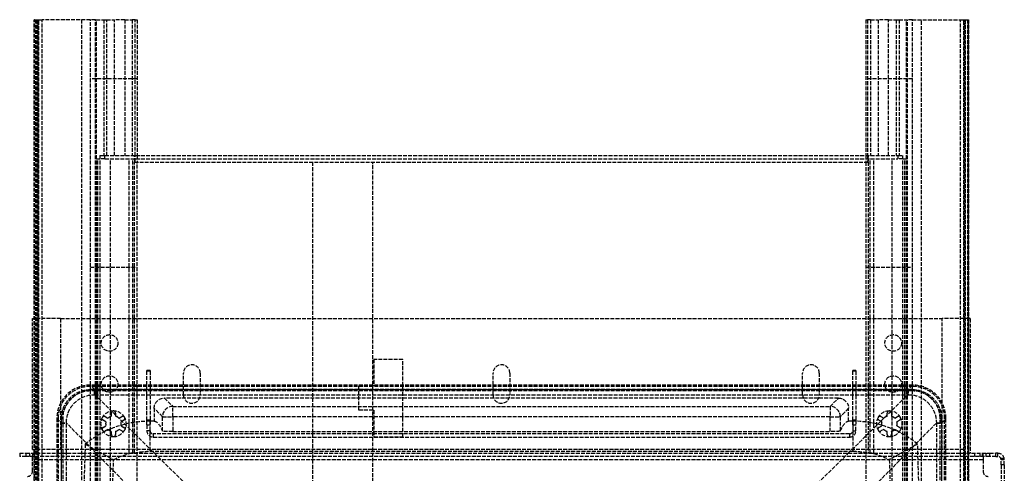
# Model space of a CAD drawing. Header units: millimetres. Extents: x 0 to 388, y -3 to 488.
# Tile 3 of 3: x 2 to 385, y 311 to 488. Entities that reach past the tile are written whole.
import ezdxf

# ---------------------------------------------------------------- set-up
doc = ezdxf.new("R2010")
doc.units = ezdxf.units.MM
doc.header["$LTSCALE"] = 10
doc.linetypes.add('ALLCAD_Strich', pattern=[0.2, 0.15, -0.05])
doc.layers.add('BESCH_KONT_sich_schn_grun_2d', color=10, linetype='Continuous')

msp = doc.modelspace()

# ---------------------------------------------------------------- linework, layer by layer
at = {"layer": 'BESCH_KONT_sich_schn_grun_2d', "linetype": 'ALLCAD_Strich'}
for p, q in [((7.64, 488), (7.64, 488)), ((7.64, 319), (7.64, 488)), ((7.75, 488), (7.64, 488)), ((7.64, 319), (7.64, 488)), ((7.75, 319), (7.75, 488)), ((7.75, 488), (9.21, 488)), ((8.14, 488), (8.14, 46.44)), ((8.84, 46.44), (8.84, 488)), ((9.1, 488), (9.1, 45.1)), ((9.21, 319), (9.21, 488)), ((9.21, 488), (10.8, 488)), ((9.5, 0), (9.5, 488)), ((29.51, 488), (10.8, 488)), ((10.8, 319), (10.8, 488)), ((26, 488), (26, 0)), ((29.51, 345.59), (29.51, 488)), ((31.49, 488), (29.51, 488)), ((31.49, 345.59), (31.49, 488)), ((31.49, 488), (31.88, 488)), ((31.88, 488), (34.72, 488)), ((31.88, 433.75), (31.88, 488)), ((34.72, 488), (34.72, 435)), ((34.72, 488), (35.88, 488)), ((35.88, 488), (38.88, 488)), ((35.88, 435), (35.88, 488)), ((38.88, 435), (38.88, 488)), ((42.87, 488), (38.88, 488)), ((42.87, 488), (42.87, 435)), ((42.87, 488), (45.81, 488)), ((45.81, 488), (45.81, 435)), ((46.97, 488), (45.81, 488)), ((46.97, 435), (46.97, 488)), ((46.97, 488), (47.7, 488)), ((47.7, 488), (47.7, 435)), ((331.3, 488), (331.3, 435)), ((331.3, 488), (332.03, 488)), ((332.03, 488), (332.03, 435)), ((333.19, 488), (332.03, 488)), ((333.19, 488), (333.19, 435)), ((333.19, 488), (336.13, 488)), ((340.12, 488), (336.13, 488)), ((336.13, 488), (336.13, 435)), ((340.12, 488), (343.12, 488)), ((340.12, 435), (340.12, 488)), ((343.12, 488), (343.12, 435)), ((343.12, 488), (344.28, 488)), ((344.28, 488), (347.12, 488)), ((344.28, 488), (344.28, 435)), ((347.12, 433.75), (347.12, 488)), ((347.12, 488), (347.51, 488)), ((347.51, 345.59), (347.51, 488)), ((349.49, 488), (347.51, 488)), ((349.49, 488), (368.2, 488)), ((349.49, 345.59), (349.49, 488)), ((353, 0), (353, 488)), ((368.2, 488), (369.79, 488)), ((368.2, 319), (368.2, 488)), ((369.5, 0), (369.5, 488)), ((369.79, 319), (369.79, 488)), ((369.79, 488), (371.25, 488)), ((369.9, 45.1), (369.9, 488)), ((370.16, 46.44), (370.16, 488)), ((370.86, 488), (370.86, 46.44)), ((371.36, 488), (371.25, 488)), ((371.25, 319), (371.25, 488)), ((371.36, 319), (371.36, 488)), ((371.36, 488), (371.36, 488)), ((371.36, 488), (371.36, 319)), ((47.7, 465), (29.5, 465)), ((29.5, 391.5), (29.5, 465)), ((349.5, 465), (331.3, 465)), ((349.5, 391.5), (349.5, 465)), ((31.88, 433.75), (33.2, 433.75)), ((31.88, 345.59), (31.88, 433.75)), ((32.45, 345.59), (32.45, 433.75)), ((33.2, 435), (33.2, 433.75)), ((33.2, 435), (35.2, 435)), ((35.2, 433.75), (33.2, 433.75)), ((33.29, 345.59), (33.29, 433.75)), ((35.2, 435), (343.8, 435)), ((35.2, 433.75), (35.2, 435)), ((35.2, 433.75), (343.8, 433.75)), ((37.37, 345.59), (37.37, 433.75)), ((44.55, 345.59), (44.55, 433.75)), ((45.99, 345.59), (45.99, 433.75)), ((46.97, 432.5), (46.97, 435)), ((47.7, 435), (47.7, 432.5)), ((331.3, 435), (331.3, 432.5)), ((332.03, 435), (332.03, 432.5)), ((333.01, 345.59), (333.01, 433.75)), ((334.45, 345.59), (334.45, 433.75)), ((341.63, 345.59), (341.63, 433.75)), ((343.8, 435), (345.8, 435)), ((343.8, 435), (343.8, 433.75)), ((345.8, 433.75), (343.8, 433.75)), ((345.71, 345.59), (345.71, 433.75)), ((345.8, 433.75), (345.8, 435)), ((345.8, 433.75), (347.12, 433.75)), ((346.55, 345.59), (346.55, 433.75)), ((347.12, 345.59), (347.12, 433.75)), ((46.7, 432.5), (332.3, 432.5)), ((46.7, 345.59), (46.7, 432.5)), ((47.7, 6), (47.7, 432.5)), ((116, 432.5), (116, 189.75)), ((139.5, 189.75), (139.5, 432.5)), ((331.3, 432.5), (331.3, 6)), ((332.3, 432.5), (332.3, 345.59)), ((29.5, 391.5), (47.7, 391.5)), ((331.3, 391.5), (349.5, 391.5)), ((7, 371.5), (7.64, 371.5)), ((7, 320.5), (7, 371.5)), ((7.64, 371.5), (9.5, 371.5)), ((17.94, 371.5), (9.5, 371.5)), ((17.94, 371.5), (17.94, 320.5)), ((17.94, 371.5), (361.07, 371.5)), ((361.07, 320.5), (361.07, 371.5)), ((369.5, 371.5), (361.07, 371.5)), ((371.36, 371.5), (369.5, 371.5)), ((372, 371.5), (371.36, 371.5)), ((372, 371.5), (372, 319)), ((151.1, 355.6), (139.9, 355.6)), ((139.9, 355.6), (139.9, 345.25)), ((151.1, 325.4), (151.1, 355.6)), ((51.5, 351.13), (51.5, 351.32)), ((52.75, 351.32), (51.5, 351.32)), ((51.5, 345.59), (51.5, 351.13)), ((51.5, 351.13), (52.75, 351.13)), ((52.75, 351.32), (52.75, 351.13)), ((52.75, 351.13), (52.75, 345.59)), ((65.75, 341.75), (65.75, 350.25)), ((72.25, 350.25), (72.25, 341.75)), ((186.25, 341.75), (186.25, 350.25)), ((192.75, 350.25), (192.75, 341.75)), ((306.75, 341.75), (306.75, 350.25)), ((313.25, 350.25), (313.25, 341.75)), ((326.25, 351.13), (326.25, 351.32)), ((327.5, 351.32), (326.25, 351.32)), ((326.25, 345.59), (326.25, 351.13)), ((326.25, 351.13), (327.5, 351.13)), ((327.5, 351.32), (327.5, 351.13)), ((327.5, 351.13), (327.5, 345.59)), ((349.55, 345.59), (29.45, 345.59)), ((31.12, 343.92), (29.45, 345.59)), ((29.45, 345.59), (29.45, 345.07)), ((349.55, 345.07), (29.45, 345.07)), ((29.51, 0), (29.51, 345.59)), ((31.49, 0), (31.49, 345.59)), ((31.88, 0), (31.88, 345.59)), ((32.45, 40), (32.45, 345.59)), ((33.29, 40), (33.29, 345.59)), ((37.37, 273.83), (37.37, 345.59)), ((44.55, 318.94), (44.55, 345.59)), ((45.99, 319.22), (45.99, 345.59)), ((46.7, 319.15), (46.7, 345.59)), ((51.5, 331.87), (51.5, 345.59)), ((52.75, 345.59), (52.75, 331.87)), ((134, 345.25), (139.5, 345.25)), ((134, 335.75), (134, 345.25)), ((139.9, 345.25), (139.5, 345.25)), ((326.25, 331.87), (326.25, 345.59)), ((327.5, 345.59), (327.5, 331.87)), ((332.3, 345.59), (332.3, 319.15)), ((333.01, 319.22), (333.01, 345.59)), ((334.45, 318.94), (334.45, 345.59)), ((341.63, 273.85), (341.63, 345.59)), ((345.71, 40), (345.71, 345.59)), ((346.55, 40), (346.55, 345.59)), ((347.12, 0), (347.12, 345.59)), ((347.51, 0), (347.51, 345.59)), ((349.55, 345.59), (347.88, 343.92)), ((349.49, 0), (349.49, 345.59)), ((349.55, 345.59), (349.55, 345.07)), ((29.45, 343.82), (349.55, 343.82)), ((29.45, 343.29), (29.45, 343.82)), ((349.55, 343.29), (29.45, 343.29)), ((347.76, 343.92), (31.24, 343.92)), ((31.24, 341.85), (31.24, 343.92)), ((31.24, 341.85), (54.49, 319)), ((31.24, 341.85), (347.76, 341.85)), ((324.51, 319), (347.76, 341.85)), ((347.76, 343.92), (347.76, 341.85)), ((349.55, 343.82), (349.55, 343.29)), ((58.34, 340.53), (61.59, 337.28)), ((320.66, 340.53), (58.34, 340.53)), ((61.59, 333.28), (61.59, 337.28)), ((61.59, 337.28), (317.41, 337.28)), ((317.41, 337.28), (320.66, 340.53)), ((317.41, 337.28), (317.41, 333.28)), ((37.71, 333.44), (37.71, 334.7)), ((39.31, 334.7), (39.31, 333.44)), ((57.59, 333.28), (54.34, 336.53)), ((54.34, 336.53), (54.34, 331.51)), ((139.5, 335.75), (134, 335.75)), ((139.5, 335.75), (139.9, 335.75)), ((139.9, 335.75), (139.9, 325.4)), ((324.66, 336.53), (321.41, 333.28)), ((324.66, 331.51), (324.66, 336.53)), ((339.69, 333.44), (339.69, 334.7)), ((341.29, 334.7), (341.29, 333.44)), ((16.45, 332.6), (16.45, 319)), ((16.45, 332.6), (18.13, 330.92)), ((16.45, 332.6), (16.98, 332.6)), ((16.98, 332.6), (16.98, 12.49)), ((18.13, 330.81), (18.13, 319)), ((18.13, 330.81), (20.2, 330.81)), ((18.23, 12.49), (18.23, 332.6)), ((18.76, 332.6), (18.23, 332.6)), ((18.76, 332.6), (18.76, 12.49)), ((31.8, 319), (20.2, 330.81)), ((20.2, 319), (20.2, 330.81)), ((35.56, 331.28), (34.47, 331.91)), ((34.47, 329.09), (35.56, 329.72)), ((35.27, 333.29), (36.36, 332.66)), ((40.66, 332.66), (41.75, 333.29)), ((42.55, 331.91), (41.46, 331.28)), ((41.46, 329.72), (42.55, 329.09)), ((51.5, 330.06), (51.5, 331.87)), ((52.75, 331.87), (51.5, 331.87)), ((51.5, 330.06), (51.5, 327.82)), ((51.5, 330.06), (52.75, 330.06)), ((52.75, 331.87), (52.75, 330.06)), ((52.75, 327.82), (52.75, 330.06)), ((57.59, 333.28), (61.59, 333.28)), ((57.59, 327.65), (57.59, 333.28)), ((317.41, 333.28), (61.59, 333.28)), ((61.59, 333.28), (61.59, 327.49)), ((317.41, 333.28), (321.41, 333.28)), ((317.41, 327.49), (317.41, 333.28)), ((321.41, 333.28), (321.41, 327.65)), ((326.25, 330.06), (326.25, 331.87)), ((327.5, 331.87), (326.25, 331.87)), ((326.25, 330.06), (326.25, 327.82)), ((326.25, 330.06), (327.5, 330.06)), ((327.5, 331.87), (327.5, 330.06)), ((327.5, 327.82), (327.5, 330.06)), ((337.54, 331.28), (336.45, 331.91)), ((336.45, 329.09), (337.54, 329.72)), ((337.25, 333.29), (338.34, 332.66)), ((342.64, 332.66), (343.73, 333.29)), ((344.53, 331.91), (343.44, 331.28)), ((343.44, 329.72), (344.53, 329.09)), ((358.8, 330.81), (347.2, 319)), ((358.8, 330.81), (360.87, 330.81)), ((358.8, 330.81), (358.8, 319)), ((360.24, 12.49), (360.24, 332.6)), ((360.24, 332.6), (360.77, 332.6)), ((360.77, 332.6), (360.77, 12.49)), ((360.87, 330.92), (362.55, 332.6)), ((360.87, 319), (360.87, 330.81)), ((362.02, 332.6), (362.55, 332.6)), ((362.02, 12.49), (362.02, 332.6)), ((362.55, 319), (362.55, 332.6)), ((36.36, 328.34), (35.27, 327.71)), ((37.71, 326.3), (37.71, 327.56)), ((39.31, 327.56), (39.31, 326.3)), ((41.75, 327.71), (40.66, 328.34)), ((52.75, 327.82), (51.5, 327.82)), ((325, 326.57), (54, 326.57)), ((54, 326.57), (54, 325.32)), ((325, 326.57), (325, 325.32)), ((326.25, 327.82), (327.5, 327.82)), ((338.34, 328.34), (337.25, 327.71)), ((339.69, 326.3), (339.69, 327.56)), ((341.29, 327.56), (341.29, 326.3)), ((343.73, 327.71), (342.64, 328.34)), ((54, 325.32), (325, 325.32)), ((139.9, 325.4), (151.1, 325.4)), ((2, 319), (4.5, 319)), ((2, 319), (2, 317.75)), ((4.5, 319), (379.5, 319)), ((4.5, 317.75), (4.5, 319)), ((6, 317.75), (6, 319)), ((7, 320.5), (7.64, 320.5)), ((7, 319), (7, 317.75)), ((7.64, 320.5), (9.5, 320.5)), ((7.64, 46.44), (7.64, 319)), ((7.64, 46.44), (7.64, 319)), ((7.75, 45.33), (7.75, 319)), ((9.21, 45.46), (9.21, 319)), ((17.94, 320.5), (9.5, 320.5)), ((10.8, 45.48), (10.8, 319)), ((16.45, 319), (16.45, 12.49)), ((361.07, 320.5), (17.94, 320.5)), ((18.13, 319), (18.13, 14.28)), ((20.2, 14.28), (20.2, 319)), ((61.83, 288.44), (31.8, 319)), ((54.49, 319), (73.6, 300.22)), ((305.4, 300.22), (324.51, 319)), ((347.2, 319), (317.17, 288.44)), ((358.8, 319), (358.8, 14.28)), ((360.87, 14.28), (360.87, 319)), ((369.5, 320.5), (361.07, 320.5)), ((362.55, 12.49), (362.55, 319)), ((368.2, 45.48), (368.2, 319)), ((369.79, 45.46), (369.79, 319)), ((371.25, 45.33), (371.25, 319)), ((371.36, 46.44), (371.36, 319)), ((371.36, 319), (371.36, 46.44)), ((373.75, 317.75), (373.75, 319)), ((375.75, 319), (375.75, 317.75)), ((376.75, 317.75), (376.75, 319)), ((377, 317.75), (377, 319)), ((378, 319), (378, 317.75)), ((379.5, 319), (379.5, 317.75)), ((379.5, 319), (382, 319)), ((382.75, 319), (382, 319)), ((382, 317.75), (382, 319)), ((382.75, 317.75), (382.75, 319)), ((4.5, 317.75), (2, 317.75)), ((379.5, 317.75), (4.5, 317.75)), ((7, 316.5), (7, 317.75)), ((7, 312), (7, 316.5)), ((377, 316.5), (7, 316.5)), ((377, 317.75), (377, 316.5)), ((377, 316.5), (377, 312)), ((382, 317.75), (379.5, 317.75)), ((382, 317.75), (382.75, 317.75)), ((384, 314.5), (384, 317)), ((385.25, 317), (384, 317)), ((385.25, 316.5), (384, 316.5)), ((384, 314.5), (384, 87.5)), ((385.25, 314.5), (384, 314.5)), ((385.25, 314.5), (385.25, 317)), ((385.25, 314.5), (385.25, 87.5))]:
    msp.add_line(p, q, dxfattribs=at)
for centre in [(37, 362), (342, 362), (37, 346), (342, 346)]:
    msp.add_circle(centre, 3.25, dxfattribs=at)
for centre, radius, start, end in [((69, 350.25), 3.25, 0, 180), ((189.5, 350.25), 3.25, 0, 180), ((310, 350.25), 3.25, 0, 180), ((69, 341.75), 3.25, 180, 0), ((189.5, 341.75), 3.25, 180, 0), ((310, 341.75), 3.25, 180, 0), ((38.51, 330.5), 5, 90, 150), ((38.51, 330.5), 3.05, 105.2063, 134.7937), ((38.51, 334.7), 0.8, 0, 180), ((38.51, 330.5), 5, 30, 90), ((38.51, 330.5), 3.05, 45.2063, 74.7937), ((340.49, 330.5), 5, 90, 150), ((340.49, 330.5), 3.05, 105.2063, 134.7937), ((340.49, 334.7), 0.8, 0, 180), ((340.49, 330.5), 5, 30, 90), ((340.49, 330.5), 3.05, 45.2063, 74.7937), ((38.51, 330.5), 5, 150, 210), ((34.87, 332.6), 0.8, 60, 240), ((38.51, 330.5), 3.05, 165.2063, 194.7937), ((38.51, 330.5), 3.05, 345.2063, 14.7937), ((42.15, 332.6), 0.8, 300, 120), ((38.51, 330.5), 5, 330, 30), ((340.49, 330.5), 5, 150, 210), ((336.85, 332.6), 0.8, 60, 240), ((340.49, 330.5), 3.05, 165.2063, 194.7937), ((340.49, 330.5), 3.05, 345.2063, 14.7937), ((344.13, 332.6), 0.8, 300, 120), ((340.49, 330.5), 5, 330, 30), ((34.87, 328.4), 0.8, 120, 300), ((38.51, 330.5), 5, 210, 270), ((38.51, 330.5), 3.05, 225.2063, 254.7937), ((38.51, 326.3), 0.8, 180, 0), ((38.51, 330.5), 5, 270, 330), ((38.51, 330.5), 3.05, 285.2063, 314.7937), ((42.15, 328.4), 0.8, 240, 60), ((54, 327.82), 2.5, 180, 270), ((54, 327.82), 1.25, 180, 270), ((325, 327.82), 2.5, 270, 0), ((325, 327.82), 1.25, 270, 0), ((336.85, 328.4), 0.8, 120, 300), ((340.49, 330.5), 5, 210, 270), ((340.49, 330.5), 3.05, 225.2063, 254.7937), ((340.49, 326.3), 0.8, 180, 0), ((340.49, 330.5), 5, 270, 330), ((340.49, 330.5), 3.05, 285.2063, 314.7937), ((344.13, 328.4), 0.8, 240, 60), ((382.75, 316.5), 2.5, 11.537, 90), ((382.75, 316.5), 1.25, 360, 90), ((382.75, 316.5), 2.5, 0, 11.537), ((5, 312), 2, 270, 360), ((379, 312), 2, 180, 270)]:
    msp.add_arc(centre, radius, start, end, dxfattribs=at)
for centre, major_axis, ratio, start_param, end_param in [((46.43, 432.5), (0, 2.5), 0.212557, -1.570796, 0), ((332.57, 432.5), (0, -2.5), 0.212557, -3.141593, -1.570796), ((29.46, 332.58), (-9.2, 9.2), 0.998783, -0.784789, 0.784789), ((349.54, 332.58), (9.2, 9.2), 0.998783, -0.784789, 0.784789), ((29.46, 332.58), (-7.58, 7.58), 0.998783, -0.784789, 0.784789), ((31.12, 341.92), (0, 2), 0.000354, -1.605945, -0.034907), ((347.88, 341.92), (0, 2), 0.000354, 0.034907, 1.421681), ((347.88, 341.92), (0, -2), 0.000354, -1.719911, -1.535647), ((349.54, 332.58), (7.58, 7.58), 0.998783, -0.784789, 0.784789), ((61.59, 333.28), (2.83, 2.83), 0.999695, 0.78555, 2.356042), ((317.41, 333.28), (2.83, -2.83), 0.999695, 0.78555, 2.356042), ((20.13, 330.92), (-2, 0), 0.000354, 0.034907, 1.605945), ((358.87, 330.92), (2, 0), 0.000354, -1.605945, -1.421681), ((358.87, 330.92), (2, 0), 0.000354, -1.421681, -0.034907)]:
    msp.add_ellipse(centre, major_axis=major_axis, ratio=ratio, start_param=start_param, end_param=end_param, dxfattribs=at)
at = {"layer": 'BESCH_KONT_sich_schn_grun_2d', "linetype": 'ALLCAD_Strich', "extrusion": (0, 0, -1)}
for centre, major_axis, ratio, start_param, end_param in [((46.43, 432.5), (0, -1.25), 0.212557, -3.141593, -1.570796), ((332.57, 432.5), (0, 1.25), 0.212557, -1.570796, 0), ((58.34, 336.53), (2.83, -2.83), 0.999695, -3.926839, -2.356347), ((320.66, 336.53), (-2.83, -2.83), 0.999695, -3.926839, -2.356347)]:
    msp.add_ellipse(centre, major_axis=major_axis, ratio=ratio, start_param=start_param, end_param=end_param, dxfattribs=at)
at = {"layer": 'BESCH_KONT_sich_schn_grun_2d', "linetype": 'ALLCAD_Strich'}
for points, knots in [([(29.45, 345.07), (28.47, 345.07), (27.49, 344.95), (24.83, 344.31), (23.21, 343.54), (20.48, 341.43), (19.36, 340.12), (17.92, 337.52), (17.47, 336.29), (17.06, 334.22), (16.98, 333.41), (16.98, 332.6)], [-1.958365, -1.958365, -1.958365, -1.958365, -1.665062, -1.665062, -1.137159, -1.137159, -0.631755, -0.631755, -0.242983, -0.242983, 0, 0, 0, 0]), ([(362.02, 332.6), (362.02, 333.58), (361.91, 334.56), (361.27, 337.22), (360.49, 338.84), (358.38, 341.56), (357.08, 342.68), (354.47, 344.13), (353.24, 344.58), (351.17, 344.99), (350.36, 345.07), (349.55, 345.07)], [-1.958365, -1.958365, -1.958365, -1.958365, -1.665062, -1.665062, -1.137159, -1.137159, -0.631755, -0.631755, -0.242983, -0.242983, 0, 0, 0, 0]), ([(31.12, 343.92), (29.01, 343.92), (26.91, 343.39), (23.9, 341.8), (22.85, 341.02), (21.94, 340.11), (21.02, 339.2), (20.25, 338.15), (18.65, 335.14), (18.13, 333.03), (18.13, 330.92)], [-1.738243, -1.738243, -1.738243, -1.738243, -1.202906, -1.202906, -0.874813, -0.874813, -0.874813, -0.54672, -0.54672, -0.011383, -0.011383, -0.011383, -0.011383]), ([(18.23, 332.6), (18.23, 333.42), (18.32, 334.24), (18.86, 336.64), (19.57, 338.17), (21.5, 340.66), (22.68, 341.67), (25.02, 342.97), (26.13, 343.38), (27.99, 343.74), (28.72, 343.82), (29.45, 343.82)], [-1.762223, -1.762223, -1.762223, -1.762223, -1.516208, -1.516208, -1.023224, -1.023224, -0.568458, -0.568458, -0.218638, -0.218638, 0, 0, 0, 0]), ([(20.2, 330.92), (20.19, 332.7), (20.62, 334.47), (21.96, 337.01), (22.61, 337.89), (23.38, 338.66), (24.15, 339.43), (25.04, 340.09), (27.57, 341.42), (29.35, 341.86), (31.12, 341.85)], [0.011383, 0.011383, 0.011383, 0.011383, 0.54672, 0.54672, 0.874813, 0.874813, 0.874813, 1.202906, 1.202906, 1.738243, 1.738243, 1.738243, 1.738243]), ([(360.87, 330.92), (360.87, 333.03), (360.35, 335.14), (358.76, 338.15), (357.98, 339.2), (357.06, 340.11), (356.15, 341.02), (355.1, 341.8), (352.09, 343.39), (349.99, 343.92), (347.88, 343.92)], [-1.738243, -1.738243, -1.738243, -1.738243, -1.202906, -1.202906, -0.874813, -0.874813, -0.874813, -0.54672, -0.54672, -0.011383, -0.011383, -0.011383, -0.011383]), ([(347.88, 341.85), (349.65, 341.86), (351.43, 341.42), (353.96, 340.09), (354.85, 339.43), (355.62, 338.66), (356.39, 337.89), (357.04, 337.01), (358.38, 334.47), (358.81, 332.7), (358.8, 330.92)], [0.011383, 0.011383, 0.011383, 0.011383, 0.54672, 0.54672, 0.874813, 0.874813, 0.874813, 1.202906, 1.202906, 1.738243, 1.738243, 1.738243, 1.738243]), ([(349.55, 343.82), (350.37, 343.82), (351.19, 343.73), (353.6, 343.19), (355.12, 342.48), (357.62, 340.54), (358.63, 339.37), (359.93, 337.02), (360.33, 335.91), (360.7, 334.05), (360.77, 333.33), (360.77, 332.6)], [-1.762223, -1.762223, -1.762223, -1.762223, -1.516208, -1.516208, -1.023224, -1.023224, -0.568458, -0.568458, -0.218638, -0.218638, 0, 0, 0, 0]), ([(52.72, 331.51), (48.82, 331.51), (39.73, 330.18), (31.53, 325.86), (27.49, 322.6)], [-1, -1, -1, -1, -0.571429, 0, 0, 0, 0]), ([(351.51, 322.6), (348.48, 325.05), (340.57, 329.72), (331.48, 331.51), (326.28, 331.51)], [-1, -1, -1, -1, -0.571429, 0, 0, 0, 0]), ([(61.59, 327.49), (61.08, 327.49), (60.58, 327.49), (59.61, 327.51), (59.17, 327.52), (58.41, 327.55), (58.12, 327.57), (57.8, 327.6), (57.71, 327.61), (57.64, 327.63), (57.62, 327.63), (57.6, 327.64), (57.59, 327.64), (57.59, 327.65)], [-0.6231552, -0.6231552, -0.6231552, -0.6231552, -0.4701716, -0.4701716, -0.3116026, -0.3116026, -0.1542706, -0.1542706, -0.0654229, -0.0654229, -0.0313241, -0.0313241, 0, 0, 0, 0]), ([(321.41, 327.65), (321.4, 327.64), (321.38, 327.63), (321.29, 327.61), (321.21, 327.6), (320.87, 327.57), (320.57, 327.55), (319.83, 327.52), (319.42, 327.51), (318.73, 327.5), (318.47, 327.49), (317.95, 327.49), (317.68, 327.49), (317.41, 327.49)], [-0.6227971, -0.6227971, -0.6227971, -0.6227971, -0.559506, -0.559506, -0.4669176, -0.4669176, -0.3071822, -0.3071822, -0.160651, -0.160651, -0.0808801, -0.0808801, 0, 0, 0, 0]), ([(44.55, 318.94), (44.81, 319.01), (45.05, 319.07), (45.39, 319.15), (45.52, 319.17), (45.69, 319.2), (45.75, 319.21), (45.89, 319.22), (45.95, 319.23), (45.99, 319.22)], [0, 0, 0, 0, 0.0815895, 0.0815895, 0.1332787, 0.1332787, 0.1672989, 0.1672989, 0.223192, 0.223192, 0.223192, 0.223192]), ([(45.99, 319.22), (46.2, 319.21), (46.41, 319.19), (46.62, 319.16), (46.65, 319.16), (46.67, 319.16), (46.7, 319.15)], [0.0500056, 0.0500056, 0.0500056, 0.0500056, 0.3518483, 0.3518483, 0.3518483, 0.3900059, 0.3900059, 0.3900059, 0.3900059]), ([(333.01, 319.22), (333.03, 319.23), (333.07, 319.22), (333.12, 319.22), (333.2, 319.21), (333.29, 319.2), (333.41, 319.18), (333.55, 319.16), (333.71, 319.12), (333.88, 319.08), (334.06, 319.04), (334.25, 319), (334.45, 318.94)], [0, 0, 0, 0, 0.0387165, 0.0387165, 0.0387165, 0.0951649, 0.0951649, 0.0951649, 0.1596232, 0.1596232, 0.1596232, 0.2228791, 0.2228791, 0.2228791, 0.2228791])]:
    msp.add_open_spline(points, degree=3, knots=knots, dxfattribs=at)
for points in [[(31.24, 343.92), (31.2, 343.92), (31.16, 343.92), (31.12, 343.92)], [(31.12, 341.85), (31.16, 341.85), (31.2, 341.85), (31.24, 341.85)], [(347.88, 343.92), (347.84, 343.92), (347.8, 343.92), (347.76, 343.92)], [(347.76, 341.85), (347.8, 341.85), (347.84, 341.85), (347.88, 341.85)], [(18.13, 330.92), (18.13, 330.89), (18.13, 330.85), (18.13, 330.81)], [(20.2, 330.81), (20.2, 330.85), (20.2, 330.89), (20.2, 330.92)], [(52.72, 331.51), (52.72, 331.51), (52.72, 327.61), (52.72, 319.8)], [(54.34, 331.51), (53.56, 331.51), (53.01, 331.51), (52.72, 331.51)], [(54.34, 331.51), (55.43, 331.51), (56.51, 330.23), (57.59, 327.65)], [(321.41, 327.65), (322.49, 330.23), (323.58, 331.51), (324.66, 331.51)], [(326.28, 331.51), (325.99, 331.51), (325.44, 331.51), (324.66, 331.51)], [(326.28, 331.51), (326.28, 331.51), (326.28, 327.61), (326.28, 319.8)], [(358.8, 330.92), (358.8, 330.89), (358.8, 330.85), (358.8, 330.81)], [(360.87, 330.81), (360.87, 330.85), (360.87, 330.89), (360.87, 330.92)], [(61.59, 327.49), (103.16, 327.57), (275.85, 327.57), (317.41, 327.49)], [(27.49, 322.6), (24.17, 222.6), (24.17, 122.49), (27.49, 22.49)], [(27.49, 322.6), (27.49, 322.6), (31.17, 320.58), (38.54, 316.53)], [(351.51, 322.6), (351.51, 322.6), (347.83, 320.58), (340.46, 316.53)], [(351.51, 22.49), (354.83, 122.49), (354.83, 222.6), (351.51, 322.6)], [(38.54, 316.53), (40.46, 317.55), (42.47, 318.36), (44.55, 318.94)], [(46.7, 319.15), (48.68, 319.58), (50.7, 319.8), (52.72, 319.8)], [(52.72, 319.8), (57.49, 319.8), (321.51, 319.8), (326.28, 319.8)], [(326.28, 319.8), (328.3, 319.8), (330.32, 319.58), (332.3, 319.15)], [(332.3, 319.15), (332.54, 319.18), (332.77, 319.2), (333.01, 319.22)], [(334.45, 318.94), (336.53, 318.36), (338.54, 317.55), (340.46, 316.53)], [(37.37, 273.83), (37.69, 288.06), (38.08, 302.3), (38.54, 316.53)], [(340.46, 316.53), (340.92, 302.3), (341.31, 288.08), (341.63, 273.85)]]:
    msp.add_open_spline(points, degree=3, dxfattribs=at)

doc.saveas('drawing.dxf')
